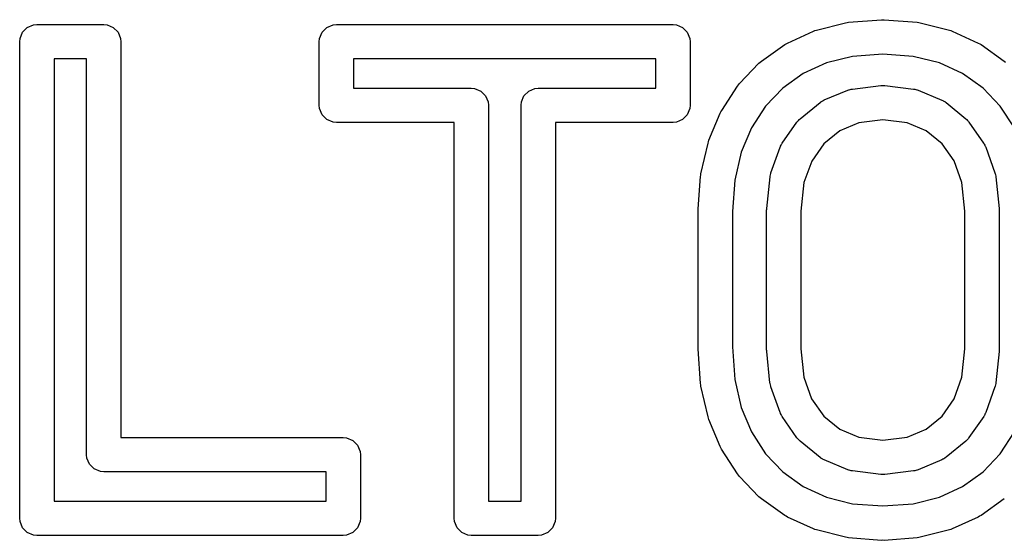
# Model space of a CAD drawing. Extents: x 2.04 to 3.55, y -5.99 to -1.11.
# Tile 7 of 12: x 2.57 to 2.8, y -1.36 to -1.25. Entities that reach past the tile are written whole.
import ezdxf

# ---------------------------------------------------------------- set-up
doc = ezdxf.new("R2010")
doc.units = 0
doc.header["$MEASUREMENT"] = 0
doc.layers.add('BLACK', color=7, linetype='CONTINUOUS')

msp = doc.modelspace()

# ---------------------------------------------------------------- linework, layer by layer
at = {"layer": 'BLACK', "linetype": 'CONTINUOUS'}
for p, q in [((2.76104, -1.24589), (2.76136, -1.24583)), ((2.76136, -1.24583), (2.76895, -1.24525)), ((2.76895, -1.24525), (2.76925, -1.24525)), ((2.76925, -1.24525), (2.76956, -1.24525)), ((2.76956, -1.24525), (2.77714, -1.24583)), ((2.77714, -1.24583), (2.77747, -1.24589)), ((2.57146, -1.24953), (2.57205, -1.24811)), ((2.57205, -1.24811), (2.57313, -1.24703)), ((2.57313, -1.24703), (2.57455, -1.24644)), ((2.57455, -1.24644), (2.57532, -1.24636)), ((2.57532, -1.24636), (2.59066, -1.24636)), ((2.59066, -1.24636), (2.59143, -1.24644)), ((2.59143, -1.24644), (2.59285, -1.24703)), ((2.59285, -1.24703), (2.59394, -1.24811)), ((2.59394, -1.24811), (2.59452, -1.24953)), ((2.64014, -1.24953), (2.64073, -1.24811)), ((2.64073, -1.24811), (2.64181, -1.24703)), ((2.64181, -1.24703), (2.64323, -1.24644)), ((2.64323, -1.24644), (2.644, -1.24636)), ((2.644, -1.24636), (2.72115, -1.24636)), ((2.72115, -1.24636), (2.72192, -1.24644)), ((2.72192, -1.24644), (2.72334, -1.24703)), ((2.72334, -1.24703), (2.72442, -1.24811)), ((2.72442, -1.24811), (2.72501, -1.24953)), ((2.74738, -1.2506), (2.75333, -1.24787)), ((2.75333, -1.24787), (2.75367, -1.24775)), ((2.75367, -1.24775), (2.75401, -1.24763)), ((2.75401, -1.24763), (2.76071, -1.24594)), ((2.76071, -1.24594), (2.76104, -1.24589)), ((2.77747, -1.24589), (2.7778, -1.24594)), ((2.7778, -1.24594), (2.78449, -1.24763)), ((2.78449, -1.24763), (2.78483, -1.24775)), ((2.78483, -1.24775), (2.78517, -1.24787)), ((2.78517, -1.24787), (2.79112, -1.2506)), ((2.57139, -1.2503), (2.57146, -1.24953)), ((2.57139, -1.35963), (2.57139, -1.2503)), ((2.59452, -1.24953), (2.5946, -1.2503)), ((2.5946, -1.2503), (2.5946, -1.34111)), ((2.64006, -1.2503), (2.64014, -1.24953)), ((2.64006, -1.26489), (2.64006, -1.2503)), ((2.72501, -1.24953), (2.72508, -1.2503)), ((2.72508, -1.2503), (2.72508, -1.26489)), ((2.74142, -1.25474), (2.74674, -1.25096)), ((2.74674, -1.25096), (2.74706, -1.25078)), ((2.74706, -1.25078), (2.74738, -1.2506)), ((2.79112, -1.2506), (2.79144, -1.25078)), ((2.79144, -1.25078), (2.79175, -1.25096)), ((2.79175, -1.25096), (2.79708, -1.25474)), ((2.57926, -1.25424), (2.57926, -1.3557)), ((2.58673, -1.25424), (2.57926, -1.25424)), ((2.58673, -1.34504), (2.58673, -1.25424)), ((2.64794, -1.25424), (2.64794, -1.26095)), ((2.71721, -1.25424), (2.64794, -1.25424)), ((2.71721, -1.26095), (2.71721, -1.25424)), ((2.74113, -1.25499), (2.74142, -1.25474)), ((2.7623, -1.25366), (2.75629, -1.25517)), ((2.76925, -1.25312), (2.7623, -1.25366)), ((2.7762, -1.25366), (2.76925, -1.25312)), ((2.78222, -1.25517), (2.7762, -1.25366)), ((2.79708, -1.25474), (2.79736, -1.25498)), ((2.7364, -1.25989), (2.74085, -1.25523)), ((2.74085, -1.25523), (2.74113, -1.25499)), ((2.75629, -1.25517), (2.751, -1.2576)), ((2.7875, -1.2576), (2.78222, -1.25517)), ((2.751, -1.2576), (2.74628, -1.26095)), ((2.79222, -1.26095), (2.7875, -1.2576)), ((2.64794, -1.26095), (2.6749, -1.26095)), ((2.6749, -1.26095), (2.67567, -1.26103)), ((2.67567, -1.26103), (2.67709, -1.26161)), ((2.67709, -1.26161), (2.67818, -1.2627)), ((2.68697, -1.2627), (2.68806, -1.26161)), ((2.68806, -1.26161), (2.68948, -1.26103)), ((2.68948, -1.26103), (2.69024, -1.26095)), ((2.69024, -1.26095), (2.71721, -1.26095)), ((2.7323, -1.26609), (2.73594, -1.26047)), ((2.73594, -1.26047), (2.73617, -1.26018)), ((2.73617, -1.26018), (2.7364, -1.25989)), ((2.74628, -1.26095), (2.74235, -1.26506)), ((2.75582, -1.26367), (2.76122, -1.26143)), ((2.76122, -1.26143), (2.76143, -1.26137)), ((2.76143, -1.26137), (2.76151, -1.26133)), ((2.76151, -1.26133), (2.76174, -1.26128)), ((2.76174, -1.26128), (2.76196, -1.26121)), ((2.76196, -1.26121), (2.76205, -1.26121)), ((2.76205, -1.26121), (2.76226, -1.26116)), ((2.76226, -1.26116), (2.76878, -1.26037)), ((2.76878, -1.26037), (2.7689, -1.26037)), ((2.7689, -1.26037), (2.76895, -1.26036)), ((2.76895, -1.26036), (2.76925, -1.26036)), ((2.76925, -1.26036), (2.76955, -1.26036)), ((2.76955, -1.26036), (2.7696, -1.26037)), ((2.7696, -1.26037), (2.76972, -1.26037)), ((2.76972, -1.26037), (2.7763, -1.26116)), ((2.7763, -1.26116), (2.77651, -1.26121)), ((2.77651, -1.26121), (2.7766, -1.26121)), ((2.7766, -1.26121), (2.77682, -1.26128)), ((2.77682, -1.26128), (2.77705, -1.26133)), ((2.77705, -1.26133), (2.77712, -1.26137)), ((2.77712, -1.26137), (2.77733, -1.26144)), ((2.77733, -1.26144), (2.78275, -1.26368)), ((2.79616, -1.26506), (2.79222, -1.26095)), ((2.67818, -1.2627), (2.67876, -1.26412)), ((2.68638, -1.26412), (2.68697, -1.2627)), ((2.75532, -1.26394), (2.75548, -1.26383)), ((2.75548, -1.26383), (2.75558, -1.26381)), ((2.75558, -1.26381), (2.75582, -1.26367)), ((2.78275, -1.26368), (2.783, -1.26381)), ((2.783, -1.26381), (2.78309, -1.26384)), ((2.78309, -1.26384), (2.78325, -1.26395)), ((2.64014, -1.26566), (2.64006, -1.26489)), ((2.64073, -1.26708), (2.64014, -1.26566)), ((2.67876, -1.26412), (2.67884, -1.26489)), ((2.67884, -1.26489), (2.67884, -1.3557)), ((2.68631, -1.26489), (2.68638, -1.26412)), ((2.68631, -1.3557), (2.68631, -1.26489)), ((2.72501, -1.26566), (2.72442, -1.26708)), ((2.72508, -1.26489), (2.72501, -1.26566)), ((2.73214, -1.2664), (2.7323, -1.26609)), ((2.74235, -1.26506), (2.7391, -1.27008)), ((2.7503, -1.26796), (2.75484, -1.26426)), ((2.75484, -1.26426), (2.75507, -1.26411)), ((2.75507, -1.26411), (2.75514, -1.26404)), ((2.75514, -1.26404), (2.75532, -1.26394)), ((2.78325, -1.26395), (2.78343, -1.26404)), ((2.78343, -1.26404), (2.78349, -1.26411)), ((2.78349, -1.26411), (2.78373, -1.26427)), ((2.78373, -1.26427), (2.78825, -1.26797)), ((2.79941, -1.27008), (2.79616, -1.26506)), ((2.64181, -1.26816), (2.64073, -1.26708)), ((2.64323, -1.26875), (2.64181, -1.26816)), ((2.72334, -1.26816), (2.72192, -1.26875)), ((2.72442, -1.26708), (2.72334, -1.26816)), ((2.72937, -1.27292), (2.73197, -1.26671)), ((2.73197, -1.26671), (2.73214, -1.2664)), ((2.74975, -1.26851), (2.74991, -1.26834)), ((2.74991, -1.26834), (2.75006, -1.26817)), ((2.75006, -1.26817), (2.75014, -1.26812)), ((2.75014, -1.26812), (2.7503, -1.26796)), ((2.76925, -1.26825), (2.76374, -1.26891)), ((2.77482, -1.26892), (2.76925, -1.26825)), ((2.78825, -1.26797), (2.78841, -1.26813)), ((2.78841, -1.26813), (2.78848, -1.26817)), ((2.78848, -1.26817), (2.78863, -1.26835)), ((2.78863, -1.26835), (2.7888, -1.26851)), ((2.644, -1.26882), (2.64323, -1.26875)), ((2.67097, -1.26882), (2.644, -1.26882)), ((2.67097, -1.35963), (2.67097, -1.26882)), ((2.72115, -1.26882), (2.69418, -1.26882)), ((2.69418, -1.26882), (2.69418, -1.35963)), ((2.72192, -1.26875), (2.72115, -1.26882)), ((2.7391, -1.27008), (2.73677, -1.27565)), ((2.74618, -1.27358), (2.74956, -1.26875)), ((2.74956, -1.26875), (2.74971, -1.26858)), ((2.74971, -1.26858), (2.74975, -1.26851)), ((2.76374, -1.26891), (2.75937, -1.27073)), ((2.77919, -1.27073), (2.77482, -1.26892)), ((2.7888, -1.26851), (2.78884, -1.26859)), ((2.78884, -1.26859), (2.78898, -1.26876)), ((2.78898, -1.26876), (2.79235, -1.27358)), ((2.72928, -1.27324), (2.72937, -1.27292)), ((2.75937, -1.27073), (2.75569, -1.27372)), ((2.78284, -1.27371), (2.77919, -1.27073)), ((2.72755, -1.28059), (2.72917, -1.27356)), ((2.72917, -1.27356), (2.72928, -1.27324)), ((2.74359, -1.28039), (2.74569, -1.27451)), ((2.74569, -1.27451), (2.74578, -1.27433)), ((2.74578, -1.27433), (2.7458, -1.27425)), ((2.7458, -1.27425), (2.74592, -1.27404)), ((2.74592, -1.27404), (2.74602, -1.27381)), ((2.74602, -1.27381), (2.74607, -1.27376)), ((2.74607, -1.27376), (2.74618, -1.27358)), ((2.75569, -1.27372), (2.75293, -1.27767)), ((2.78559, -1.27766), (2.78284, -1.27371)), ((2.79235, -1.27358), (2.79245, -1.27376)), ((2.79245, -1.27376), (2.7925, -1.27382)), ((2.7925, -1.27382), (2.79261, -1.27404)), ((2.79261, -1.27404), (2.79273, -1.27426)), ((2.79273, -1.27426), (2.79274, -1.27433)), ((2.79274, -1.27433), (2.79283, -1.27452)), ((2.79283, -1.27452), (2.79492, -1.2804)), ((2.73677, -1.27565), (2.7353, -1.28205)), ((2.75293, -1.27767), (2.75116, -1.2826)), ((2.78735, -1.28259), (2.78559, -1.27766)), ((2.72694, -1.28867), (2.72746, -1.28119)), ((2.72746, -1.28119), (2.72751, -1.28089)), ((2.72751, -1.28089), (2.72755, -1.28059)), ((2.74263, -1.28854), (2.74338, -1.28131)), ((2.74338, -1.28131), (2.7434, -1.28119)), ((2.7434, -1.28114), (2.74347, -1.28085)), ((2.7434, -1.28119), (2.7434, -1.28114)), ((2.74347, -1.28085), (2.74353, -1.28056)), ((2.74353, -1.28056), (2.74356, -1.28051)), ((2.74356, -1.28051), (2.74359, -1.28039)), ((2.79492, -1.2804), (2.79495, -1.28051)), ((2.79495, -1.28051), (2.79498, -1.28056)), ((2.79498, -1.28056), (2.79504, -1.28085)), ((2.79504, -1.28085), (2.79511, -1.28114)), ((2.79511, -1.28114), (2.79511, -1.2812)), ((2.79511, -1.2812), (2.79513, -1.28131)), ((2.79513, -1.28131), (2.79588, -1.28854)), ((2.7353, -1.28205), (2.73479, -1.28922)), ((2.75116, -1.2826), (2.75048, -1.28915)), ((2.78802, -1.28915), (2.78735, -1.28259)), ((2.7269, -1.2892), (2.72694, -1.28867)), ((2.72694, -1.28867), (2.72694, -1.28867)), ((2.74263, -1.28874), (2.74263, -1.28854)), ((2.79588, -1.28854), (2.79588, -1.28875)), ((2.72689, -1.28948), (2.7269, -1.28934)), ((2.72689, -1.32046), (2.72689, -1.28948)), ((2.7269, -1.28934), (2.7269, -1.2892)), ((2.73479, -1.28922), (2.73476, -1.28962)), ((2.73476, -1.28962), (2.73476, -1.32032)), ((2.73479, -1.28922), (2.73479, -1.28922)), ((2.74261, -1.28895), (2.74263, -1.28874)), ((2.74261, -1.32099), (2.74261, -1.28895)), ((2.75048, -1.28915), (2.75048, -1.32078)), ((2.78802, -1.32078), (2.78802, -1.28915)), ((2.79588, -1.28875), (2.7959, -1.28895)), ((2.7959, -1.28895), (2.7959, -1.32099)), ((2.73476, -1.32032), (2.73529, -1.32783)), ((2.7269, -1.32059), (2.72689, -1.32046)), ((2.7269, -1.32073), (2.7269, -1.32059)), ((2.72746, -1.32869), (2.7269, -1.32073)), ((2.74263, -1.32119), (2.74261, -1.32099)), ((2.74263, -1.32139), (2.74263, -1.32119)), ((2.74337, -1.32857), (2.74263, -1.32139)), ((2.75048, -1.32078), (2.75116, -1.32728)), ((2.78735, -1.32729), (2.78802, -1.32078)), ((2.79588, -1.32139), (2.79513, -1.32857)), ((2.7959, -1.32099), (2.79588, -1.32119)), ((2.79588, -1.32119), (2.79588, -1.32139)), ((2.72751, -1.32899), (2.72746, -1.32869)), ((2.72755, -1.32929), (2.72751, -1.32899)), ((2.72917, -1.33632), (2.72755, -1.32929)), ((2.73529, -1.32783), (2.73676, -1.33423)), ((2.7434, -1.32869), (2.74337, -1.32857)), ((2.7434, -1.32874), (2.7434, -1.32869)), ((2.74347, -1.32903), (2.7434, -1.32874)), ((2.74353, -1.32933), (2.74347, -1.32903)), ((2.74355, -1.32937), (2.74353, -1.32933)), ((2.75116, -1.32728), (2.75292, -1.33221)), ((2.78559, -1.33222), (2.78735, -1.32729)), ((2.79498, -1.32933), (2.79496, -1.32937)), ((2.79504, -1.32903), (2.79498, -1.32933)), ((2.79511, -1.32874), (2.79504, -1.32903)), ((2.79513, -1.32857), (2.79511, -1.32869)), ((2.79511, -1.32869), (2.79511, -1.32874)), ((2.74358, -1.32949), (2.74355, -1.32937)), ((2.74569, -1.33536), (2.74358, -1.32949)), ((2.79493, -1.32949), (2.79283, -1.33536)), ((2.79496, -1.32937), (2.79493, -1.32949)), ((2.75292, -1.33221), (2.7557, -1.33618)), ((2.78283, -1.33619), (2.78559, -1.33222)), ((2.73676, -1.33423), (2.7391, -1.33983)), ((2.74577, -1.33554), (2.74569, -1.33536)), ((2.74579, -1.33562), (2.74577, -1.33554)), ((2.74591, -1.33584), (2.74579, -1.33562)), ((2.74602, -1.33606), (2.74591, -1.33584)), ((2.74607, -1.33612), (2.74602, -1.33606)), ((2.74617, -1.33629), (2.74607, -1.33612)), ((2.79245, -1.33612), (2.79236, -1.33629)), ((2.79251, -1.33606), (2.79245, -1.33612)), ((2.79261, -1.33583), (2.79251, -1.33606)), ((2.79273, -1.33561), (2.79261, -1.33583)), ((2.79275, -1.33554), (2.79273, -1.33561)), ((2.79283, -1.33536), (2.79275, -1.33554)), ((2.72927, -1.33663), (2.72917, -1.33632)), ((2.72937, -1.33695), (2.72927, -1.33663)), ((2.73197, -1.34318), (2.72937, -1.33695)), ((2.74956, -1.34114), (2.74617, -1.33629)), ((2.7557, -1.33618), (2.75938, -1.3392)), ((2.77918, -1.33919), (2.78283, -1.33619)), ((2.79236, -1.33629), (2.78899, -1.34113)), ((2.7391, -1.33983), (2.74235, -1.34487)), ((2.75938, -1.3392), (2.76375, -1.34102)), ((2.77481, -1.34101), (2.77918, -1.33919)), ((2.79615, -1.34486), (2.7994, -1.33983)), ((2.5946, -1.34111), (2.64556, -1.34111)), ((2.64556, -1.34111), (2.64633, -1.34118)), ((2.64633, -1.34118), (2.64775, -1.34177)), ((2.64775, -1.34177), (2.64883, -1.34286)), ((2.64883, -1.34286), (2.64942, -1.34428)), ((2.7497, -1.34131), (2.74956, -1.34114)), ((2.74974, -1.34139), (2.7497, -1.34131)), ((2.74991, -1.34155), (2.74974, -1.34139)), ((2.75006, -1.34173), (2.74991, -1.34155)), ((2.75013, -1.34177), (2.75006, -1.34173)), ((2.75029, -1.34193), (2.75013, -1.34177)), ((2.75484, -1.34565), (2.75029, -1.34193)), ((2.76375, -1.34102), (2.76925, -1.34168)), ((2.76925, -1.34168), (2.77481, -1.34101)), ((2.78826, -1.34193), (2.78374, -1.34564)), ((2.78842, -1.34177), (2.78826, -1.34193)), ((2.78849, -1.34172), (2.78842, -1.34177)), ((2.78864, -1.34154), (2.78849, -1.34172)), ((2.7888, -1.34138), (2.78864, -1.34154)), ((2.78884, -1.34131), (2.7888, -1.34138)), ((2.78899, -1.34113), (2.78884, -1.34131)), ((2.5868, -1.34581), (2.58673, -1.34504)), ((2.64942, -1.34428), (2.6495, -1.34504)), ((2.6495, -1.34504), (2.6495, -1.35963)), ((2.73213, -1.34349), (2.73197, -1.34318)), ((2.73229, -1.3438), (2.73213, -1.34349)), ((2.73594, -1.34945), (2.73229, -1.3438)), ((2.74235, -1.34487), (2.74629, -1.34899)), ((2.79222, -1.34899), (2.79615, -1.34486)), ((2.58739, -1.34723), (2.5868, -1.34581)), ((2.58848, -1.34832), (2.58739, -1.34723)), ((2.75507, -1.34581), (2.75484, -1.34565)), ((2.75514, -1.34588), (2.75507, -1.34581)), ((2.75531, -1.34597), (2.75514, -1.34588)), ((2.75548, -1.34608), (2.75531, -1.34597)), ((2.75557, -1.34611), (2.75548, -1.34608)), ((2.75582, -1.34624), (2.75557, -1.34611)), ((2.76122, -1.34849), (2.75582, -1.34624)), ((2.78275, -1.34624), (2.77734, -1.34849)), ((2.783, -1.3461), (2.78275, -1.34624)), ((2.78309, -1.34607), (2.783, -1.3461)), ((2.78326, -1.34596), (2.78309, -1.34607)), ((2.78343, -1.34587), (2.78326, -1.34596)), ((2.7835, -1.3458), (2.78343, -1.34587)), ((2.78374, -1.34564), (2.7835, -1.3458)), ((2.58989, -1.34891), (2.58848, -1.34832)), ((2.59066, -1.34898), (2.58989, -1.34891)), ((2.64162, -1.34898), (2.59066, -1.34898)), ((2.64162, -1.3557), (2.64162, -1.34898)), ((2.73617, -1.34974), (2.73594, -1.34945)), ((2.74629, -1.34899), (2.751, -1.35234)), ((2.76143, -1.34856), (2.76122, -1.34849)), ((2.76151, -1.3486), (2.76143, -1.34856)), ((2.76173, -1.34865), (2.76151, -1.3486)), ((2.76196, -1.34872), (2.76173, -1.34865)), ((2.76204, -1.34872), (2.76196, -1.34872)), ((2.76226, -1.34877), (2.76204, -1.34872)), ((2.76878, -1.34956), (2.76226, -1.34877)), ((2.7689, -1.34956), (2.76878, -1.34956)), ((2.76895, -1.34957), (2.7689, -1.34956)), ((2.76925, -1.34957), (2.76895, -1.34957)), ((2.76955, -1.34957), (2.76925, -1.34957)), ((2.7696, -1.34956), (2.76955, -1.34957)), ((2.76972, -1.34956), (2.7696, -1.34956)), ((2.7763, -1.34877), (2.76972, -1.34956)), ((2.77652, -1.34872), (2.7763, -1.34877)), ((2.7766, -1.34872), (2.77652, -1.34872)), ((2.77682, -1.34865), (2.7766, -1.34872)), ((2.77705, -1.3486), (2.77682, -1.34865)), ((2.77712, -1.34856), (2.77705, -1.3486)), ((2.77734, -1.34849), (2.77712, -1.34856)), ((2.7875, -1.35234), (2.79222, -1.34899)), ((2.7364, -1.35003), (2.73617, -1.34974)), ((2.74085, -1.3547), (2.7364, -1.35003)), ((2.751, -1.35234), (2.75629, -1.35476)), ((2.78222, -1.35476), (2.7875, -1.35234)), ((2.57926, -1.3557), (2.58299, -1.3557)), ((2.58299, -1.3557), (2.64162, -1.3557)), ((2.67884, -1.3557), (2.68631, -1.3557)), ((2.74113, -1.35494), (2.74085, -1.3547)), ((2.74142, -1.35519), (2.74113, -1.35494)), ((2.74674, -1.35897), (2.74142, -1.35519)), ((2.75629, -1.35476), (2.7623, -1.35628)), ((2.7623, -1.35628), (2.76925, -1.35681)), ((2.76925, -1.35681), (2.7762, -1.35628)), ((2.7762, -1.35628), (2.78222, -1.35476)), ((2.79708, -1.35519), (2.79176, -1.35897)), ((2.57146, -1.3604), (2.57139, -1.35963)), ((2.57205, -1.36182), (2.57146, -1.3604)), ((2.64942, -1.3604), (2.64883, -1.36182)), ((2.6495, -1.35963), (2.64942, -1.3604)), ((2.67104, -1.3604), (2.67097, -1.35963)), ((2.67163, -1.36182), (2.67104, -1.3604)), ((2.69411, -1.3604), (2.69352, -1.36182)), ((2.69418, -1.35963), (2.69411, -1.3604)), ((2.74706, -1.35916), (2.74674, -1.35897)), ((2.74738, -1.35934), (2.74706, -1.35916)), ((2.75333, -1.36207), (2.74738, -1.35934)), ((2.79112, -1.35934), (2.78517, -1.36207)), ((2.79143, -1.35916), (2.79112, -1.35934)), ((2.79176, -1.35897), (2.79143, -1.35916)), ((2.57313, -1.36291), (2.57205, -1.36182)), ((2.57455, -1.36349), (2.57313, -1.36291)), ((2.64775, -1.36291), (2.64633, -1.36349)), ((2.64883, -1.36182), (2.64775, -1.36291)), ((2.67272, -1.36291), (2.67163, -1.36182)), ((2.67414, -1.36349), (2.67272, -1.36291)), ((2.69243, -1.36291), (2.69101, -1.36349)), ((2.69352, -1.36182), (2.69243, -1.36291)), ((2.75367, -1.36219), (2.75333, -1.36207)), ((2.75401, -1.36231), (2.75367, -1.36219)), ((2.76071, -1.36399), (2.75401, -1.36231)), ((2.78449, -1.36231), (2.7778, -1.36399)), ((2.78483, -1.36219), (2.78449, -1.36231)), ((2.78517, -1.36207), (2.78483, -1.36219)), ((2.57532, -1.36357), (2.57455, -1.36349)), ((2.58299, -1.36357), (2.57532, -1.36357)), ((2.64556, -1.36357), (2.58299, -1.36357)), ((2.64633, -1.36349), (2.64556, -1.36357)), ((2.6749, -1.36357), (2.67414, -1.36349)), ((2.69024, -1.36357), (2.6749, -1.36357)), ((2.69101, -1.36349), (2.69024, -1.36357)), ((2.76104, -1.36404), (2.76071, -1.36399)), ((2.76136, -1.3641), (2.76104, -1.36404)), ((2.76895, -1.36469), (2.76136, -1.3641)), ((2.76925, -1.36468), (2.76895, -1.36469)), ((2.76956, -1.36469), (2.76925, -1.36468)), ((2.77714, -1.3641), (2.76956, -1.36469)), ((2.77747, -1.36404), (2.77714, -1.3641)), ((2.7778, -1.36399), (2.77747, -1.36404))]:
    msp.add_line(p, q, dxfattribs=at)

doc.saveas('drawing.dxf')
